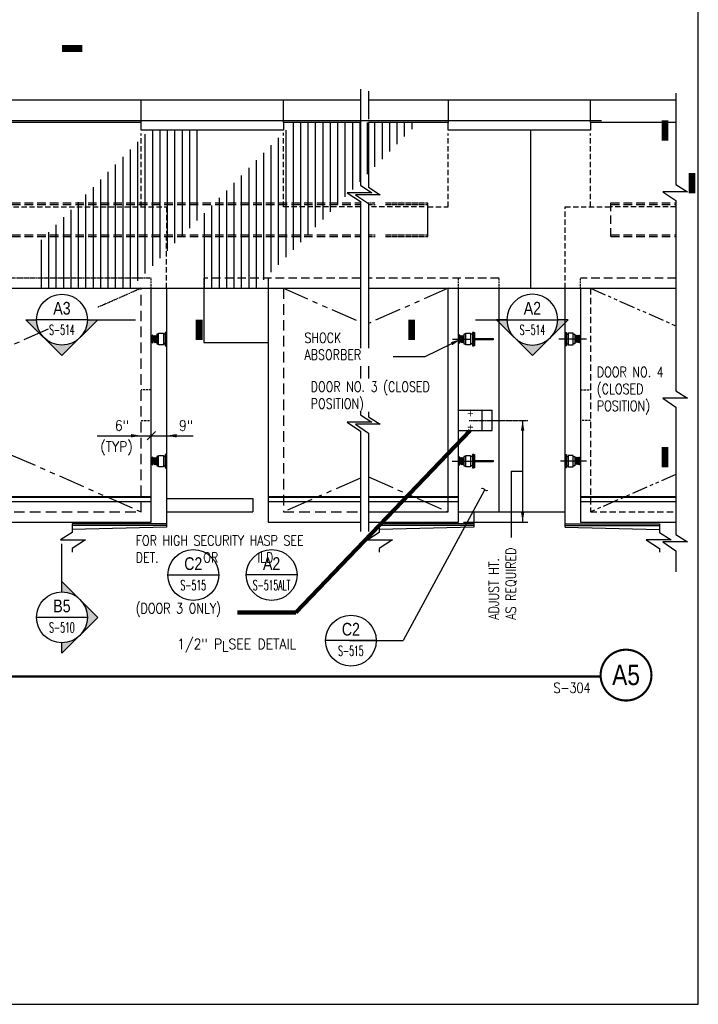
# Model space of a CAD drawing. Header units: inches. Extents: x -9715 to 32893, y -15613 to -1138.
# Tile 73 of 256: x 8100 to 8501, y -9939 to -9358. Entities that reach past the tile are written whole.
import ezdxf
from ezdxf.enums import TextEntityAlignment as Align

# ---------------------------------------------------------------- set-up
doc = ezdxf.new("R2010")
doc.units = ezdxf.units.IN
doc.header["$MEASUREMENT"] = 0
for name, pattern in [('CENTER2', [1.125, 0.75, -0.125, 0.125, -0.125]), ('DASHED', [0.75, 0.5, -0.25]), ('HIDDEN', [0.375, 0.25, -0.125]), ('HIDDEN2', [0.1875, 0.125, -0.0625]), ('PHANTOM2', [1.25, 0.625, -0.125, 0.125, -0.125, 0.125, -0.125])]:
    doc.linetypes.add(name, pattern=pattern)
doc.layers.get('0').update_dxf_attribs({"color": 252})
doc.layers.get('DEFPOINTS').update_dxf_attribs({"color": 11})
for name, color, linetype in [('A-Sect-Iden', 2, 'Continuous'), ('S-ANNO-SYMB', 2, 'Continuous'), ('S-ANNO-TEXT', 2, 'Continuous'), ('S1', 2, 'Continuous'), ('S2', 7, 'Continuous'), ('S5', 1, 'Continuous'), ('S6', 1, 'Continuous'), ('S7', 2, 'Continuous')]:
    doc.layers.add(name, color=color, linetype=linetype)
doc.styles.add('125', font='romans.shx', dxfattribs={"width": 0.8, "height": 2})
doc.styles.add('DIM', font='ROMANS.shx', dxfattribs={"width": 0.8})
doc.styles.add('FT', font='ROMANS.shx', dxfattribs={"width": 0.8, "height": 0.125})
doc.styles.add('ROMANS', font='ROMANS.shx', dxfattribs={"width": 0.8})
doc.styles.get("Standard").update_dxf_attribs({"font": 'romans.shx', "width": 0.8})
doc.styles.add('SX-FRAC', font='SX-FRAC.shx', dxfattribs={"width": 0.9, "height": 14})
doc.styles.add('TITTEXTL', font='swiss.ttf', dxfattribs={"width": 0.8})
doc.styles.add('TT', font='swiss.ttf', dxfattribs={"width": 0.8, "height": 0.25})
doc.dimstyles.get("Standard").update_dxf_attribs({"dimtxt": 0.18, "dimasz": 0.18, "dimexe": 0.18, "dimexo": 0.0625, "dimgap": 0.09, "dimtad": 0, "dimtih": 1, "dimtoh": 1, "dimdec": 4, "dimzin": 0, "dimdsep": 46, "dimtxsty": 'Standard', "dimcen": 0.09, "dimadec": 0, "dimazin": 0, "dimtfac": 1, "dimtdec": 4, "dimtofl": 0, "dimtmove": 0, "dimatfit": 3, "dimfxl": 1, "dimtolj": 1, "dimtzin": 0, "dimarcsym": 0})

# ---------------------------------------------------------------- blocks, each defined once
blk = doc.blocks.new('*X146')
at = {"color": 0}
for p, q in [((3080, 1166), (3080, 1260.6)), ((3088.8, 1166), (3088.8, 1260.8)), ((3097.5, 1166), (3097.5, 1260.8)), ((3106.2, 1166), (3106.2, 1260.8)), ((3115, 1166), (3115, 1260.8)), ((3123.8, 1166), (3123.8, 1260.8)), ((3132.5, 1166), (3132.5, 1260.8)), ((3141.2, 1172.9), (3141.2, 1260.8)), ((3150, 1181.8), (3150, 1260.8)), ((3158.8, 1190.7), (3158.8, 1260.8)), ((3167.5, 1199.6), (3167.5, 1260.8)), ((3176.2, 1208.5), (3176.2, 1260.8)), ((3185, 1217.4), (3185, 1260.8)), ((3193.8, 1226.3), (3193.8, 1260.8)), ((3202.5, 1235.2), (3202.5, 1260.8)), ((3211.2, 1244.1), (3211.2, 1260.8)), ((3220, 1253), (3220, 1260.8)), ((2905, 1082.6), (2905, 1246.8)), ((2913.8, 1091.5), (2913.8, 1251.8)), ((2922.5, 1100.4), (2922.5, 1251.8)), ((2931.2, 1109.3), (2931.2, 1251.8)), ((2940, 1118.2), (2940, 1251.8)), ((2948.8, 1127.1), (2948.8, 1251.8)), ((2957.5, 1136), (2957.5, 1251.8)), ((2966.2, 1144.9), (2966.2, 1251.8)), ((3071.2, 1166), (3071.2, 1251.7)), ((2896.2, 1077), (2896.2, 1237.9)), ((3053.8, 1161), (3053.8, 1233.9)), ((3062.5, 1161), (3062.5, 1242.8)), ((2887.5, 1077), (2887.5, 1229)), ((3045, 1161), (3045, 1225)), ((2870, 1161), (2870, 1211.2)), ((2878.8, 1077), (2878.8, 1220.1)), ((3036.2, 1066.1), (3036.2, 1216.1)), ((2861.2, 1161), (2861.2, 1202.3)), ((3018.8, 1065), (3018.8, 1198.3)), ((3027.5, 1065), (3027.5, 1207.2)), ((2852.5, 1161), (2852.5, 1193.4)), ((3010, 1065), (3010, 1189.4)), ((2835, 1166), (2835, 1175.6)), ((2843.8, 1166), (2843.8, 1184.5)), ((3001.2, 1065), (3001.2, 1180.5)), ((2826.2, 1166), (2826.2, 1166.7)), ((2826.2, 1164), (2826.2, 1166)), ((2826.2, 1077), (2826.2, 1164)), ((2835, 1164), (2835, 1166)), ((2835, 1077), (2835, 1164)), ((2843.8, 1164), (2843.8, 1166)), ((2843.8, 1077), (2843.8, 1164)), ((2983.8, 1065), (2983.8, 1162.7)), ((2992.5, 1065), (2992.5, 1171.6)), ((3071.2, 1164), (3071.2, 1166)), ((3071.2, 1128), (3071.2, 1164)), ((3080, 1164), (3080, 1166)), ((3080, 1128), (3080, 1164)), ((3088.8, 1164), (3088.8, 1166)), ((3088.8, 1128), (3088.8, 1164)), ((3097.5, 1164), (3097.5, 1166)), ((3097.5, 1128.4), (3097.5, 1164)), ((3106.2, 1164), (3106.2, 1166)), ((3106.2, 1137.3), (3106.2, 1164)), ((3115, 1164), (3115, 1166)), ((3115, 1146.2), (3115, 1164)), ((3123.8, 1164), (3123.8, 1166)), ((3123.8, 1155.1), (3123.8, 1164)), ((3132.5, 1164), (3132.5, 1166)), ((3132.5, 1164), (3132.5, 1164)), ((2817.5, 1077), (2817.5, 1157.8)), ((2852.5, 1077), (2852.5, 1161)), ((2861.2, 1077), (2861.2, 1161)), ((2870, 1077), (2870, 1161)), ((2975, 1065), (2975, 1153.8)), ((3045, 1075), (3045, 1161)), ((3053.8, 1083.9), (3053.8, 1161)), ((3062.5, 1092.8), (3062.5, 1161)), ((2800, 1077), (2800, 1140)), ((2808.8, 1077), (2808.8, 1148.9)), ((2791.2, 1077), (2791.2, 1131.1)), ((3071.2, 1126), (3071.2, 1128)), ((3080, 1126), (3080, 1128)), ((3088.8, 1126), (3088.8, 1128)), ((2782.5, 1077), (2782.5, 1122.2)), ((3071.2, 1101.7), (3071.2, 1126)), ((3080, 1110.6), (3080, 1126)), ((3088.8, 1119.5), (3088.8, 1126)), ((2782.5, 1065), (2782.5, 1077)), ((2791.2, 1065), (2791.2, 1077)), ((2800, 1065), (2800, 1077)), ((2808.8, 1065), (2808.8, 1077)), ((2817.5, 1065), (2817.5, 1077)), ((2826.2, 1065), (2826.2, 1077)), ((2835, 1065), (2835, 1077)), ((2843.8, 1065), (2843.8, 1077)), ((2852.5, 1065), (2852.5, 1077)), ((2861.2, 1065), (2861.2, 1077)), ((2870, 1065), (2870, 1077)), ((2878.8, 1065), (2878.8, 1077)), ((2887.5, 1065), (2887.5, 1077)), ((2896.2, 1073.7), (2896.2, 1077))]:
    blk.add_line(p, q, dxfattribs=at)
blk = doc.blocks.new('Anno_Arrow_A2')
at = {"linetype": 'ByBlock', "lineweight": -2}
h = blk.add_hatch(color=0, dxfattribs=at)
h.paths.add_polyline_path([(-1.768, 1.768), (-3.536, 0), (-2.5, 0, -0.198912)])
h.paths.add_polyline_path([(0, 3.536), (-1.768, 1.768, -0.414214), (1.768, 1.768)])
h.paths.add_polyline_path([(2.373, 1.162), (2.245, 1.1, -0.114349), (2.5, 0), (3.536, 0)])
h.paths.add_polyline_path([(1.768, 1.768, -0.082683), (2.245, 1.1), (2.373, 1.162)])
at = {"color": 0, "linetype": 'ByBlock', "lineweight": -2}
blk.add_lwpolyline([(-2.5, 0), (-3.536, 0), (0, 3.536), (3.536, 0), (2.5, 0)], dxfattribs=at)
blk = doc.blocks.new('Anno_Section_A2')
at = {"color": 0, "linetype": 'ByBlock', "lineweight": -2}
blk.add_line((2.5, 0), (-2.5, 0), dxfattribs=at)
blk.add_circle((0, 0), 2.5, dxfattribs=at)
at = {"color": 0, "linetype": 'ByBlock', "lineweight": -2, "style": 'ROMANS', "width": 0.8}
blk.add_attdef('NUMBER', text='', height=1, dxfattribs=at).set_placement((0, 0.5), align=Align.CENTER)
blk.add_attdef('SHEET', text='', height=0.75, dxfattribs=at).set_placement((0, -0.5), align=Align.TOP_CENTER)
blk = doc.blocks.new('T-BULB_R')
at = {"const_width": 0.02604}
for points in [[(0.625, 0, 1), (0, 0, 1)], [(0.625, 0, -1), (0, 0, -1)]]:
    blk.add_lwpolyline(points, format="xyb", dxfattribs=at)
at = {"style": 'TT', "width": 0.8}
blk.add_attdef('SECTION_#', text='', height=0.25, dxfattribs=at).set_placement((0.3125, 0), align=Align.MIDDLE)
at = {"style": 'FT', "width": 0.8}
blk.add_attdef('SHEET_FROM', text='', height=0.125, dxfattribs=at).set_placement((-0.125, -0.21875), align=Align.RIGHT)

msp = doc.modelspace()

# ---------------------------------------------------------------- linework, layer by layer
at = {"layer": 'A-Sect-Iden'}
for p, q in [((7142.50397, -9416.98106), (8443.85496, -9416.98106)), ((8140.31991, -9534.61457), (8168.8138, -9534.61457)), ((8369.36987, -9534.61457), (8397.86376, -9534.61457)), ((8125.31991, -9695.29697), (8125.31991, -9666.80307))]:
    msp.add_line(p, q, dxfattribs=at)
for points in [[(8137.31991, -9374.60396, 4, 4, 0), (8125.31991, -9374.60396, 0, 0, 0), (8125.31991, -9412.14438, 0, 0, 0)], [(8481.39538, -9428.98106, 4, 4, 0), (8481.39538, -9416.98106, 0, 0, 0), (8443.85496, -9416.98106, 0, 0, 0)], [(8497.25432, -9459.98257, 4, 4, 0), (8497.25432, -9447.98257, 0, 0, 0), (7116.76623, -9447.98257, 0, 0, 0)], [(8206.35423, -9546.61457, 4, 4, 0), (8206.35423, -9534.61457, 0, 0, 0), (8168.8138, -9534.61457, 0, 0, 0)], [(8331.82944, -9546.61457, 4, 4, 0), (8331.82944, -9534.61457, 0, 0, 0), (8369.36987, -9534.61457, 0, 0, 0)], [(8481.39538, -9621.84964, 4, 4, 0), (8481.39538, -9609.84964, 0, 0, 0), (8443.85496, -9609.84964, 0, 0, 0)]]:
    msp.add_lwpolyline(points, format="xyseb", dxfattribs=at)
at = {"layer": 'DEFPOINTS'}
msp.add_lwpolyline([(7061, -9938.63736), (8501, -9938.63736), (8501, -8954.63736), (7061, -8954.63736)], close=True, dxfattribs=at)
at = {"layer": 'S-ANNO-SYMB'}
for p in [(8374.84775, -9635.15314), (8295.08868, -9724.03553)]:
    msp.add_line(p, (8326.72357, -9724.03553), dxfattribs=at)
at = {"layer": 'S-ANNO-SYMB', "const_width": 1.344}
msp.add_lwpolyline([(7081.23597, -9745.18332), (8443.36552, -9745.18332)], dxfattribs=at)
at = {"layer": 'S1', "color": 2}
for p, q in [((7130.26908, -9404.96483), (8301.28909, -9404.96483)), ((8172.06118, -9418.21483), (8172.06118, -9404.96483)), ((8256.06118, -9418.21483), (8256.06118, -9404.96483)), ((8306.3328, -9404.96483), (8487.80308, -9404.96483)), ((8353.39349, -9404.96483), (8353.39349, -9418.21483)), ((8437.39349, -9418.21483), (8437.39349, -9404.96483)), ((8187.06118, -9516.08983), (8187.06118, -9657.08983)), ((8422.39349, -9657.08983), (8422.39349, -9516.08983)), ((8368.39349, -9648.08983), (8368.39349, -9657.08983)), ((8187.06118, -9655.08983), (8131.35222, -9655.08983)), ((8187.06118, -9656.08983), (8131.35222, -9656.08983)), ((8368.39349, -9655.08983), (8312.68453, -9655.08983)), ((8368.39349, -9656.08983), (8312.68453, -9656.08983)), ((8422.39349, -9655.08983), (8478.10245, -9655.08983)), ((8422.39349, -9656.08983), (8478.10245, -9656.08983)), ((8187.06118, -9657.08983), (8131.36822, -9658.42498)), ((8368.39349, -9657.08983), (8312.70053, -9658.42498)), ((8422.39349, -9657.08983), (8478.08645, -9658.42498))]:
    msp.add_line(p, q, dxfattribs=at)
at = {"layer": 'S1', "color": 2, "linetype": 'HIDDEN2', "ltscale": 25}
for p, q in [((8256.06118, -9468.08983), (8256.06118, -9424.35803)), ((8172.06118, -9468.08983), (8172.06118, -9424.7927)), ((8437.39349, -9468.08983), (8437.39349, -9424.81186)), ((8301.48043, -9468.08983), (8256.06118, -9468.08983)), ((8339.23664, -9468.08983), (8306.35535, -9468.08983)), ((8487.80308, -9468.08983), (8449.39349, -9468.08983)), ((8187.06118, -9516.08983), (8187.06118, -9485.58983))]:
    msp.add_line(p, q, dxfattribs=at)
at = {"layer": 'S1', "color": 1, "linetype": 'PHANTOM2'}
msp.add_line((8172.06118, -9516.08983), (8146.59696, -9527.29409), dxfattribs=at)
at = {"layer": 'S1', "color": 2, "linetype": 'HIDDEN', "ltscale": 25}
for p, q in [((8172.06118, -9648.08983), (8172.06118, -9516.08983)), ((8256.06118, -9516.08983), (8256.06118, -9648.08983)), ((7872.06118, -9648.08983), (8172.06118, -9648.08983))]:
    msp.add_line(p, q, dxfattribs=at)
at = {"layer": 'S1', "color": 1, "linetype": 'PHANTOM2', "ltscale": 25}
for p, q in [((8256.06118, -9516.08983), (8301.48043, -9536.07429)), ((8353.39349, -9516.08983), (8306.35535, -9536.78661)), ((8117.15246, -9540.24967), (8050.33882, -9569.64767)), ((8038.00807, -9589.10646), (8172.06118, -9648.08983)), ((8306.35535, -9627.39304), (8353.39349, -9648.08983)), ((8301.48043, -9628.10536), (8256.06118, -9648.08983))]:
    msp.add_line(p, q, dxfattribs=at)
at = {"layer": 'S1', "color": 2, "linetype": 'HIDDEN'}
msp.add_line((8353.39349, -9648.08983), (8353.39349, -9516.08983), dxfattribs=at)
at = {"layer": 'S1', "color": 1, "linetype": 'PHANTOM2', "ltscale": 15}
for p, q in [((8437.39349, -9516.08983), (8487.80308, -9538.27004)), ((8487.80308, -9625.90961), (8437.39349, -9648.08983))]:
    msp.add_line(p, q, dxfattribs=at)
at = {"layer": 'S1', "color": 2, "linetype": 'HIDDEN', "ltscale": 15}
msp.add_line((8437.39349, -9516.08983), (8437.39349, -9648.08983), dxfattribs=at)
at = {"layer": 'S1', "color": 2, "linetype": 'Continuous'}
for p, q in [((8187.06118, -9640.08983), (8238.06118, -9640.08983)), ((8238.06118, -9640.08983), (8238.06118, -9648.08983)), ((8187.06118, -9648.08983), (8238.06118, -9648.08983))]:
    msp.add_line(p, q, dxfattribs=at)
at = {"layer": 'S1', "color": 1}
for points in [[(8301.48043, -9398.59109), (8301.48043, -9418.21483)], [(8306.35535, -9399.73643), (8306.35535, -9416.34507)], [(8487.80308, -9400.97657), (8487.80308, -9454.81328), (8494.67808, -9459.18828), (8479.99058, -9459.18828), (8487.80308, -9464.34453), (8487.80308, -9511.7533)], [(8301.48043, -9418.21483), (8301.48043, -9455.32716), (8308.35543, -9459.70216), (8293.66793, -9459.70216), (8301.48043, -9464.85841), (8301.48043, -9512.26719)], [(8306.35535, -9418.21483), (8306.35535, -9456.4725), (8313.23035, -9460.8475), (8298.54285, -9460.8475), (8306.35535, -9466.00375), (8306.35535, -9512.26719)], [(8487.80308, -9511.7533), (8487.80308, -9532.89067), (8487.80308, -9576.64656), (8494.67808, -9581.02156), (8479.99058, -9581.02156), (8487.80308, -9586.17781), (8487.80308, -9645.70651), (8487.80308, -9661.41063), (8494.67808, -9665.78563), (8479.99058, -9665.78563), (8487.80308, -9670.94188), (8487.80308, -9683.48535)], [(8301.48043, -9512.26719), (8301.48043, -9533.40455), (8301.48043, -9551.34909)], [(8306.35535, -9512.26719), (8306.35535, -9534.5499), (8306.35535, -9551.34909)], [(8301.48043, -9561.95431), (8301.48043, -9569.35547)], [(8306.35535, -9561.95431), (8306.35535, -9569.35547)], [(8301.48043, -9589.08056), (8301.48043, -9590.81627), (8308.35543, -9595.19127), (8293.66793, -9595.19127), (8301.48043, -9600.34752), (8301.48043, -9646.22039), (8301.48043, -9659.68497)], [(8306.35535, -9589.08056), (8306.35535, -9591.96161), (8313.23035, -9596.33661), (8298.54285, -9596.33661), (8306.35535, -9601.49286), (8306.35535, -9647.36574), (8306.35535, -9659.68497)], [(8131.35222, -9655.08983), (8131.35222, -9660.11963), (8124.47722, -9664.49463), (8139.16472, -9664.49463), (8131.35222, -9669.65088), (8131.35222, -9671.72568)], [(8312.68453, -9655.08983), (8312.68453, -9660.11963), (8305.80953, -9664.49463), (8320.49703, -9664.49463), (8312.68453, -9669.65088), (8312.68453, -9671.72568)], [(8478.10245, -9655.08983), (8478.10245, -9660.11963), (8484.97745, -9664.49463), (8470.28995, -9664.49463), (8478.10245, -9669.65088), (8478.10245, -9671.72568)]]:
    msp.add_lwpolyline(points, dxfattribs=at)
at = {"layer": 'S1', "color": 2, "linetype": 'HIDDEN2', "ltscale": 25}
for points in [[(8341.39349, -9468.08983), (8353.39349, -9468.08983), (8353.39349, -9424.81186)], [(8035.77257, -9468.08983), (8187.06118, -9468.08983), (8187.06118, -9483.70625)], [(8422.39349, -9516.08983), (8422.39349, -9468.08983), (8449.39349, -9468.08983)]]:
    msp.add_lwpolyline(points, dxfattribs=at)
at = {"layer": 'S1', "color": 2, "linetype": 'HIDDEN', "ltscale": 5}
for points in [[(8178.06118, -9576.08983), (8172.06118, -9576.08983)], [(8431.39349, -9576.08983), (8437.39349, -9576.08983)], [(8172.06118, -9594.08983), (8178.06118, -9594.08983)], [(8437.39349, -9594.08983), (8431.39349, -9594.08983)]]:
    msp.add_lwpolyline(points, dxfattribs=at)
at = {"layer": 'S1', "color": 2, "linetype": 'HIDDEN', "ltscale": 25}
msp.add_lwpolyline([(8256.06118, -9648.08983), (8301.28909, -9648.08983)], dxfattribs=at)
at = {"layer": 'S1', "color": 2, "linetype": 'HIDDEN'}
msp.add_lwpolyline([(8306.3328, -9648.08983), (8353.39349, -9648.08983)], dxfattribs=at)
at = {"layer": 'S1', "color": 2, "linetype": 'Continuous'}
msp.add_lwpolyline([(8383.39349, -9648.08983), (8422.39349, -9648.08983)], dxfattribs=at)
at = {"layer": 'S1', "color": 2, "linetype": 'HIDDEN', "ltscale": 15}
msp.add_lwpolyline([(8437.39349, -9648.08983), (8487.80308, -9648.08983)], dxfattribs=at)
at = {"layer": 'S2', "color": 5, "linetype": 'Continuous'}
msp.add_line((8401.89349, -9422.71483), (8401.89349, -9516.08983), dxfattribs=at)
at = {"layer": 'S2', "color": 3, "linetype": 'DASHED', "ltscale": 10}
for p, q in [((8035.77257, -9465.58983), (8301.48043, -9465.58983)), ((8035.77257, -9466.58983), (8301.48043, -9466.58983)), ((8449.39349, -9465.58983), (8487.80308, -9465.58983)), ((8449.39349, -9485.58983), (8449.39349, -9465.58983)), ((8449.39349, -9466.58983), (8487.80308, -9466.58983)), ((8035.77257, -9484.58983), (8301.48043, -9484.58983)), ((8035.77257, -9485.58983), (8301.48043, -9485.58983)), ((8449.39349, -9484.58983), (8487.80308, -9484.58983)), ((8449.39349, -9485.58983), (8487.80308, -9485.58983))]:
    msp.add_line(p, q, dxfattribs=at)
at = {"layer": 'S2', "color": 3, "linetype": 'DASHED'}
for p, q in [((8305.72818, -9465.58983), (8310.2495, -9465.58983)), ((8306.35535, -9466.58983), (8310.2495, -9466.58983)), ((8316.2495, -9465.58983), (8341.39349, -9465.58983)), ((8316.2495, -9466.58983), (8341.39349, -9466.58983)), ((8306.35535, -9484.58983), (8310.2495, -9484.58983)), ((8306.35535, -9485.58983), (8310.2495, -9485.58983)), ((8316.2495, -9484.58983), (8341.39349, -9484.58983)), ((8316.2495, -9485.58983), (8341.39349, -9485.58983))]:
    msp.add_line(p, q, dxfattribs=at)
at = {"layer": 'S2', "color": 3, "linetype": 'HIDDEN'}
msp.add_line((8341.39349, -9485.58983), (8341.39349, -9465.58983), dxfattribs=at)
at = {"layer": 'S2', "color": 4, "linetype": 'DASHED'}
msp.add_line((8178.06118, -9510.08983), (8038.29794, -9510.08983), dxfattribs=at)
at = {"layer": 'S2', "color": 4, "linetype": 'DASHED', "ltscale": 2}
for p, q in [((8178.06118, -9516.08983), (8178.06118, -9510.08983)), ((8209.06118, -9510.08983), (8209.06118, -9516.08983)), ((8359.39349, -9516.08983), (8359.39349, -9510.08983)), ((8383.39349, -9516.08983), (8383.39349, -9510.08983)), ((8431.39349, -9516.08983), (8431.39349, -9510.08983))]:
    msp.add_line(p, q, dxfattribs=at)
at = {"layer": 'S2', "color": 4, "linetype": 'DASHED', "ltscale": 10}
for p, q in [((8301.48043, -9510.08983), (8209.06118, -9510.08983)), ((8383.39349, -9510.08983), (8306.35535, -9510.08983)), ((8487.80308, -9510.08983), (8431.39349, -9510.08983))]:
    msp.add_line(p, q, dxfattribs=at)
at = {"layer": 'S2', "color": 4, "linetype": 'Continuous'}
for p, q in [((8247.06118, -9510.08983), (8247.06118, -9516.08983)), ((8178.06118, -9654.08983), (8178.06118, -9516.08983)), ((8247.06118, -9516.08983), (8247.06118, -9654.08983)), ((8431.39349, -9516.08983), (8431.39349, -9654.08983)), ((7863.06118, -9654.08983), (8178.06118, -9654.08983)), ((8247.06118, -9654.08983), (8301.28909, -9654.08983)), ((8431.39349, -9654.08983), (8487.80308, -9654.08983))]:
    msp.add_line(p, q, dxfattribs=at)
at = {"layer": 'S2', "color": 5}
for p, q in [((8035.77257, -9516.08983), (8301.48043, -9516.08983)), ((8306.35535, -9516.08983), (8487.80308, -9516.08983))]:
    msp.add_line(p, q, dxfattribs=at)
at = {"layer": 'S2', "color": 4}
for p, q in [((8209.06118, -9516.08983), (8209.06118, -9548.08983)), ((8359.39349, -9516.08983), (8383.39349, -9516.08983)), ((8359.39349, -9654.08983), (8359.39349, -9516.08983)), ((8383.39349, -9648.08983), (8383.39349, -9516.08983)), ((8209.06118, -9548.08983), (8247.06118, -9548.08983)), ((8359.39349, -9648.08983), (8383.39349, -9648.08983))]:
    msp.add_line(p, q, dxfattribs=at)
at = {"layer": 'S2', "color": 2}
for p, q in [((8178.84243, -9545.09998), (8179.76554, -9548.29772)), ((8181.2597, -9545.29772), (8178.84243, -9545.29772)), ((8179.029, -9543.79772), (8180.32804, -9548.29772)), ((8179.5915, -9543.79772), (8180.89054, -9548.29772)), ((8180.154, -9543.79772), (8181.2597, -9547.62796)), ((8180.7165, -9543.79772), (8181.2597, -9545.6794)), ((8181.2597, -9543.23522), (8181.2597, -9548.86022)), ((8182.35095, -9543.23522), (8181.2597, -9543.23522)), ((8182.35095, -9542.67272), (8185.19931, -9542.67272)), ((8182.35095, -9549.42272), (8182.35095, -9542.67272)), ((8185.19931, -9542.67272), (8185.19931, -9549.42272)), ((8360.17474, -9545.09998), (8361.09785, -9548.29772)), ((8362.59201, -9545.29772), (8360.17474, -9545.29772)), ((8360.36131, -9543.79772), (8361.66035, -9548.29772)), ((8360.92381, -9543.79772), (8362.22285, -9548.29772)), ((8361.48631, -9543.79772), (8362.59201, -9547.62796)), ((8362.04881, -9543.79772), (8362.59201, -9545.6794)), ((8362.59201, -9543.23522), (8362.59201, -9548.86022)), ((8363.68326, -9543.23522), (8362.59201, -9543.23522)), ((8363.68326, -9542.67272), (8366.53162, -9542.67272)), ((8363.68326, -9549.42272), (8363.68326, -9542.67272)), ((8366.53162, -9542.67272), (8366.53162, -9549.42272)), ((8368.39349, -9542.08983), (8368.39349, -9550.08983)), ((8368.39349, -9542.08983), (8368.89349, -9542.08983)), ((8368.89349, -9542.08983), (8368.89349, -9545.71483)), ((8368.89349, -9545.71483), (8379.89349, -9545.71483)), ((8379.89349, -9546.46483), (8368.89349, -9546.46483)), ((8368.89349, -9546.46483), (8368.89349, -9550.08983)), ((8379.89349, -9545.71483), (8379.89349, -9546.46483)), ((8422.39349, -9542.11022), (8422.39349, -9549.98522)), ((8424.25537, -9542.67272), (8424.25537, -9549.42272)), ((8427.10373, -9542.67272), (8424.25537, -9542.67272)), ((8427.10373, -9549.42272), (8427.10373, -9542.67272)), ((8427.10373, -9543.23522), (8428.19498, -9543.23522)), ((8428.19498, -9543.23522), (8428.19498, -9548.86022)), ((8429.30067, -9543.79772), (8428.19498, -9547.62796)), ((8428.73817, -9543.79772), (8428.19498, -9545.6794)), ((8428.19498, -9545.29772), (8430.61224, -9545.29772)), ((8429.86317, -9543.79772), (8428.56413, -9548.29772)), ((8430.42567, -9543.79772), (8429.12663, -9548.29772)), ((8430.61224, -9545.09998), (8429.68913, -9548.29772)), ((8181.2597, -9546.79772), (8178.84243, -9546.79772)), ((8181.2597, -9548.86022), (8182.35095, -9548.86022)), ((8185.19931, -9549.42272), (8182.35095, -9549.42272)), ((8362.59201, -9546.79772), (8360.17474, -9546.79772)), ((8362.59201, -9548.86022), (8363.68326, -9548.86022)), ((8366.53162, -9549.42272), (8363.68326, -9549.42272)), ((8368.89349, -9550.08983), (8368.39349, -9550.08983)), ((8424.25537, -9549.42272), (8427.10373, -9549.42272)), ((8428.19498, -9548.86022), (8427.10373, -9548.86022)), ((8428.19498, -9546.79772), (8430.61224, -9546.79772)), ((8179.029, -9615.83983), (8180.32804, -9620.33983)), ((8179.5915, -9615.83983), (8180.89054, -9620.33983)), ((8180.154, -9615.83983), (8181.2597, -9619.67006)), ((8180.7165, -9615.83983), (8181.2597, -9617.72151)), ((8181.2597, -9615.27733), (8181.2597, -9620.90233)), ((8182.35095, -9615.27733), (8181.2597, -9615.27733)), ((8182.35095, -9614.71483), (8185.19931, -9614.71483)), ((8182.35095, -9621.46483), (8182.35095, -9614.71483)), ((8185.19931, -9614.71483), (8185.19931, -9621.46483)), ((8360.36131, -9615.83983), (8361.66035, -9620.33983)), ((8360.92381, -9615.83983), (8362.22285, -9620.33983)), ((8361.48631, -9615.83983), (8362.59201, -9619.67006)), ((8362.04881, -9615.83983), (8362.59201, -9617.72151)), ((8362.59201, -9615.27733), (8362.59201, -9620.90233)), ((8363.68326, -9615.27733), (8362.59201, -9615.27733)), ((8363.68326, -9614.71483), (8366.53162, -9614.71483)), ((8363.68326, -9621.46483), (8363.68326, -9614.71483)), ((8366.53162, -9614.71483), (8366.53162, -9621.46483)), ((8368.35755, -9614.08983), (8368.85755, -9614.08983)), ((8368.35755, -9614.08983), (8368.35755, -9622.08983)), ((8368.85755, -9614.08983), (8368.85755, -9617.71483)), ((8422.39349, -9614.15233), (8422.39349, -9622.02733)), ((8424.25537, -9614.71483), (8424.25537, -9621.46483)), ((8427.10373, -9614.71483), (8424.25537, -9614.71483)), ((8427.10373, -9621.46483), (8427.10373, -9614.71483)), ((8427.10373, -9615.27733), (8428.19498, -9615.27733)), ((8428.19498, -9615.27733), (8428.19498, -9620.90233)), ((8429.30067, -9615.83983), (8428.19498, -9619.67006)), ((8428.73817, -9615.83983), (8428.19498, -9617.72151)), ((8429.86317, -9615.83983), (8428.56413, -9620.33983)), ((8430.42567, -9615.83983), (8429.12663, -9620.33983)), ((8178.84243, -9617.14209), (8179.76554, -9620.33983)), ((8181.2597, -9617.33983), (8178.84243, -9617.33983)), ((8181.2597, -9618.83983), (8178.84243, -9618.83983)), ((8181.2597, -9620.90233), (8182.35095, -9620.90233)), ((8185.19931, -9621.46483), (8182.35095, -9621.46483)), ((8360.17474, -9617.14209), (8361.09785, -9620.33983)), ((8362.59201, -9617.33983), (8360.17474, -9617.33983)), ((8362.59201, -9618.83983), (8360.17474, -9618.83983)), ((8362.59201, -9620.90233), (8363.68326, -9620.90233)), ((8366.53162, -9621.46483), (8363.68326, -9621.46483)), ((8368.85755, -9622.08983), (8368.35755, -9622.08983)), ((8368.85755, -9617.71483), (8379.85755, -9617.71483)), ((8368.85755, -9618.46483), (8368.85755, -9622.08983)), ((8379.85755, -9618.46483), (8368.85755, -9618.46483)), ((8379.85755, -9617.71483), (8379.85755, -9618.46483)), ((8424.25537, -9621.46483), (8427.10373, -9621.46483)), ((8428.19498, -9620.90233), (8427.10373, -9620.90233)), ((8428.19498, -9617.33983), (8430.61224, -9617.33983)), ((8428.19498, -9618.83983), (8430.61224, -9618.83983)), ((8430.61224, -9617.14209), (8429.68913, -9620.33983)), ((8178.06118, -9639.14305), (7863.06118, -9639.14305)), ((8178.06118, -9639.64305), (7863.06118, -9639.64305)), ((8301.28909, -9639.14305), (8247.06118, -9639.14305)), ((8301.28909, -9639.64305), (8247.06118, -9639.64305)), ((8359.39349, -9639.14305), (8306.3328, -9639.14305)), ((8359.39349, -9639.64305), (8306.3328, -9639.64305)), ((8487.80308, -9639.14305), (8431.39349, -9639.14305)), ((8487.80308, -9639.64305), (8431.39349, -9639.64305)), ((8178.06118, -9642.14305), (7863.06118, -9642.14305)), ((8301.28909, -9642.14305), (8247.06118, -9642.14305)), ((8359.39349, -9642.14305), (8306.3328, -9642.14305)), ((8487.80308, -9642.14305), (8431.39349, -9642.14305))]:
    msp.add_line(p, q, dxfattribs=at)
at = {"layer": 'S2', "color": 1, "linetype": 'Continuous'}
for p, q in [((8355.80388, -9546.08983), (8366.53162, -9546.08983)), ((8435.01905, -9546.08983), (8418.73129, -9546.08983)), ((8355.76793, -9618.08983), (8371.09894, -9618.08983)), ((8435.01905, -9618.08983), (8419.72023, -9618.08983))]:
    msp.add_line(p, q, dxfattribs=at)
at = {"layer": 'S2', "color": 3}
for p, q in [((8359.39349, -9588.08983), (8379.39349, -9588.08983)), ((8373.39349, -9600.08983), (8373.39349, -9588.08983)), ((8379.39349, -9600.08983), (8379.39349, -9588.08983)), ((8359.39349, -9600.08983), (8379.39349, -9600.08983))]:
    msp.add_line(p, q, dxfattribs=at)
at = {"layer": 'S2', "color": 5}
for points in [[(8301.48043, -9418.21483), (8256.06118, -9418.21483), (8256.06118, -9422.71483), (8172.06118, -9422.71483), (8172.06118, -9418.21483), (7872.06118, -9418.21483), (7872.06118, -9422.71483), (7823.56118, -9422.71483)], [(8487.80308, -9418.21483), (8437.39349, -9418.21483), (8437.39349, -9422.71483), (8353.39349, -9422.71483), (8353.39349, -9418.21483), (8306.3328, -9418.21483)]]:
    msp.add_lwpolyline(points, dxfattribs=at)
at = {"layer": 'S2', "color": 2}
for points in [[(8178.56118, -9543.79772), (8178.56118, -9548.29772), (8178.84243, -9548.29772), (8178.84243, -9543.79772), (8178.56118, -9543.79772)], [(8186.35806, -9543.23522), (8185.19931, -9543.23522)], [(8187.06118, -9542.11022), (8186.35806, -9542.11022), (8186.35806, -9549.98522), (8187.06118, -9549.98522)], [(8359.89349, -9543.79772), (8359.89349, -9548.29772), (8360.17474, -9548.29772), (8360.17474, -9543.79772), (8359.89349, -9543.79772)], [(8367.69037, -9543.23522), (8366.53162, -9543.23522)], [(8368.39349, -9542.11022), (8367.69037, -9542.11022), (8367.69037, -9549.98522), (8368.39349, -9549.98522)], [(8422.39349, -9542.11022), (8423.09662, -9542.11022), (8423.09662, -9549.98522), (8422.39349, -9549.98522)], [(8423.09662, -9543.23522), (8424.25537, -9543.23522)], [(8430.89349, -9543.79772), (8430.89349, -9548.29772), (8430.61224, -9548.29772), (8430.61224, -9543.79772), (8430.89349, -9543.79772)], [(8186.35806, -9548.86022), (8185.19931, -9548.86022)], [(8367.69037, -9548.86022), (8366.53162, -9548.86022)], [(8423.09662, -9548.86022), (8424.25537, -9548.86022)], [(8178.56118, -9615.83983), (8178.56118, -9620.33983), (8178.84243, -9620.33983), (8178.84243, -9615.83983), (8178.56118, -9615.83983)], [(8186.35806, -9615.27733), (8185.19931, -9615.27733)], [(8187.06118, -9614.15233), (8186.35806, -9614.15233), (8186.35806, -9622.02733), (8187.06118, -9622.02733)], [(8359.89349, -9615.83983), (8359.89349, -9620.33983), (8360.17474, -9620.33983), (8360.17474, -9615.83983), (8359.89349, -9615.83983)], [(8367.69037, -9615.27733), (8366.53162, -9615.27733)], [(8368.39349, -9614.15233), (8367.69037, -9614.15233), (8367.69037, -9622.02733), (8368.39349, -9622.02733)], [(8422.39349, -9614.15233), (8423.09662, -9614.15233), (8423.09662, -9622.02733), (8422.39349, -9622.02733)], [(8423.09662, -9615.27733), (8424.25537, -9615.27733)], [(8430.89349, -9615.83983), (8430.89349, -9620.33983), (8430.61224, -9620.33983), (8430.61224, -9615.83983), (8430.89349, -9615.83983)], [(8186.35806, -9620.90233), (8185.19931, -9620.90233)], [(8367.69037, -9620.90233), (8366.53162, -9620.90233)], [(8423.09662, -9620.90233), (8424.25537, -9620.90233)]]:
    msp.add_lwpolyline(points, dxfattribs=at)
at = {"layer": 'S2', "color": 3, "const_width": 0.5}
for points in [[(8364.89349, -9590.08983), (8367.89349, -9590.08983)], [(8366.39349, -9588.58983), (8366.39349, -9591.58983)], [(8364.89349, -9598.08983), (8367.89349, -9598.08983)], [(8366.39349, -9596.58983), (8366.39349, -9599.58983)]]:
    msp.add_lwpolyline(points, dxfattribs=at)
at = {"layer": 'S2', "color": 4, "linetype": 'Continuous'}
msp.add_lwpolyline([(8306.3328, -9654.08983), (8359.39349, -9654.08983)], dxfattribs=at)
at = {"layer": 'S5', "color": 1, "linetype": 'ByBlock'}
msp.add_line((8146.07372, -9603.12114), (8202.8118, -9603.12114), dxfattribs=at)
at = {"layer": 'S5', "color": 1}
msp.add_line((8180.56118, -9600.62114), (8175.56118, -9605.62114), dxfattribs=at)
at = {"layer": 'S5', "color": 1, "linetype": 'ByBlock'}
for points in [[(8166.06118, -9602.12114), (8166.06118, -9604.12114), (8172.06118, -9603.12114)], [(8193.06118, -9602.12114), (8193.06118, -9604.12114), (8187.06118, -9603.12114)]]:
    msp.add_solid(points, dxfattribs=at)
at = {"layer": 'S7', "color": 1}
for p, q in [((8355.35829, -9548.78893), (8339.48816, -9556.53424)), ((8339.48816, -9556.53424), (8320.90993, -9556.53424)), ((8397.30201, -9594.08983), (8397.30201, -9654.08983)), ((8390.4252, -9624.08983), (8390.4252, -9663.15622)), ((8390.4252, -9624.08983), (8397.30201, -9624.08983)), ((8362.39349, -9654.08983), (8400.30201, -9654.08983))]:
    msp.add_line(p, q, dxfattribs=at)
at = {"layer": 'S7', "color": 1, "linetype": 'CENTER2'}
msp.add_line((8365.80271, -9594.08983), (8400.30201, -9594.08983), dxfattribs=at)
at = {"layer": 'S7', "color": 1}
for points in [[(8354.9197, -9547.89025), (8355.79689, -9549.68762), (8360.7504, -9546.15736)], [(8396.30201, -9600.08983), (8398.30201, -9600.08983), (8397.30201, -9594.08983)], [(8398.30201, -9648.08983), (8396.30201, -9648.08983), (8397.30201, -9654.08983)]]:
    msp.add_solid(points, dxfattribs=at)

# ---------------------------------------------------------------- block references
at = {"layer": 'A-Sect-Iden', "yscale": 6, "zscale": 5.999999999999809}
for p, xscale, rotation in [((8125.31991, -9534.61457), 6, 180), ((8403.0479, -9534.61457), -6, 180), ((8125.31991, -9710.29697), 6, 270)]:
    msp.add_blockref('Anno_Arrow_A2', p, dxfattribs=dict(at, xscale=xscale, rotation=rotation))
at = {"layer": 'S-ANNO-SYMB'}
ref = msp.add_blockref('Anno_Section_A2', (8125.31991, -9534.61457), dxfattribs=dict(at, xscale=6, yscale=6, zscale=5.999999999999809))
ref.add_attrib('NUMBER', 'A3', dxfattribs={"layer": '0', "color": 0, "linetype": 'ByBlock', "lineweight": -2, "height": 7.5, "style": 'TITTEXTL', "width": 0.796875}).set_placement((8125.31991, -9531.61457, 125), align=Align.CENTER)
ref.add_attrib('SHEET', 'S-514', dxfattribs={"layer": '0', "color": 0, "linetype": 'ByBlock', "lineweight": -2, "height": 6, "style": 'ROMANS', "width": 0.55}).set_placement((8125.31991, -9537.61457, 125), align=Align.TOP_CENTER)
ref = msp.add_blockref('Anno_Section_A2', (8403.0479, -9534.61457), dxfattribs=dict(at, xscale=-6, yscale=6, zscale=5.999999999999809))
ref.add_attrib('NUMBER', 'A2', dxfattribs={"layer": '0', "color": 0, "linetype": 'ByBlock', "lineweight": -2, "height": 7.5, "style": 'TITTEXTL', "width": 0.796875}).set_placement((8403.0479, -9531.61457, 125), align=Align.CENTER)
ref.add_attrib('SHEET', 'S-514', dxfattribs={"layer": '0', "color": 0, "linetype": 'ByBlock', "lineweight": -2, "height": 6, "style": 'ROMANS', "width": 0.55}).set_placement((8403.0479, -9537.61457, 125), align=Align.TOP_CENTER)
ref = msp.add_blockref('Anno_Section_A2', (8202.85534, -9685.32673), dxfattribs=dict(at, xscale=6, yscale=6, zscale=5.999999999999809))
ref.add_attrib('NUMBER', 'C2', dxfattribs={"layer": '0', "color": 0, "linetype": 'ByBlock', "lineweight": -2, "height": 7.5, "style": 'TITTEXTL', "width": 0.796875}).set_placement((8202.85534, -9682.32673, 125), align=Align.CENTER)
ref.add_attrib('SHEET', 'S-515', dxfattribs={"layer": '0', "color": 0, "linetype": 'ByBlock', "lineweight": -2, "height": 6, "style": 'ROMANS', "width": 0.55}).set_placement((8202.85534, -9688.32673, 125), align=Align.TOP_CENTER)
ref = msp.add_blockref('Anno_Section_A2', (8249.11865, -9685.28257), dxfattribs=dict(at, xscale=6, yscale=6, zscale=5.999999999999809))
ref.add_attrib('NUMBER', 'A2', dxfattribs={"layer": '0', "color": 0, "linetype": 'ByBlock', "lineweight": -2, "height": 7.5, "style": 'TITTEXTL', "width": 0.796875}).set_placement((8249.11865, -9682.28257, 125), align=Align.CENTER)
ref.add_attrib('SHEET', 'S-515ALT', dxfattribs={"layer": '0', "color": 0, "linetype": 'ByBlock', "lineweight": -2, "height": 6, "style": 'ROMANS', "width": 0.55}).set_placement((8249.11865, -9688.28257, 125), align=Align.TOP_CENTER)
ref = msp.add_blockref('Anno_Section_A2', (8125.31991, -9710.29697), dxfattribs=dict(at, xscale=6, yscale=6, zscale=5.999999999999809))
ref.add_attrib('NUMBER', 'B5', dxfattribs={"layer": '0', "color": 0, "linetype": 'ByBlock', "lineweight": -2, "height": 7.5, "style": 'TITTEXTL', "width": 0.796875}).set_placement((8125.31991, -9707.29697, 125), align=Align.CENTER)
ref.add_attrib('SHEET', 'S-510', dxfattribs={"layer": '0', "color": 0, "linetype": 'ByBlock', "lineweight": -2, "height": 6, "style": 'ROMANS', "width": 0.55}).set_placement((8125.31991, -9713.29697, 125), align=Align.TOP_CENTER)
ref = msp.add_blockref('Anno_Section_A2', (8295.90613, -9724.03553), dxfattribs=dict(at, xscale=6, yscale=6, zscale=5.999999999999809))
ref.add_attrib('NUMBER', 'C2', dxfattribs={"layer": '0', "color": 0, "linetype": 'ByBlock', "lineweight": -2, "height": 7.5, "style": 'TITTEXTL', "width": 0.796875}).set_placement((8295.90613, -9721.03553, 125), align=Align.CENTER)
ref.add_attrib('SHEET', 'S-515', dxfattribs={"layer": '0', "color": 0, "linetype": 'ByBlock', "lineweight": -2, "height": 6, "style": 'ROMANS', "width": 0.55}).set_placement((8295.90613, -9727.03553, 125), align=Align.TOP_CENTER)
at = {"layer": 'S-ANNO-SYMB', "xscale": 48.0000021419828, "yscale": 48.00000214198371, "zscale": 48.00000214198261}
msp.add_blockref('T-BULB_R', (8443.34344, -9744.36968), dxfattribs=at).add_auto_attribs({'SECTION_#': 'A5', 'SHEET_FROM': 'S-304'})
at = {"layer": 'S6', "color": 14, "xscale": 0.5, "yscale": 0.5, "zscale": 0.5}
msp.add_blockref('*X146', (6722.00619, -10048.60898), dxfattribs=at)

# ---------------------------------------------------------------- texts
at = {"layer": 'S-ANNO-TEXT', "ltscale": 20, "style": '125', "width": 0.9}
for s, p in [('6"', (8160.69352, -9597.12114)), ('9"', (8198.56842, -9597.12114)), ('(TYP)', (8157.56769, -9609.95238))]:
    msp.add_text(s, height=6, dxfattribs=at).set_placement(p, align=Align.MIDDLE)
for s, height, p in [('1/2" P SEE DETAIL', 6.0000003, (8193.31397, -9728.99577)), ('L', 6, (8219.8351, -9730.38136))]:
    msp.add_text(s, height=height, dxfattribs=at).set_placement(p)
at = {"layer": 'S-ANNO-TEXT', "char_height": 6.0000003, "attachment_point": 1, "style": '125'}
for s, insert, width in [('SHOCK ABSORBER', (8268.47223, -9542.28432), 40.8857161), ('DOOR NO. 4 (CLOSED POSITION)', (8441.06152, -9562.50875), 50.4554512), ('DOOR NO. 3 (CLOSED POSITION)', (8272.17365, -9571.18444), 77.1428606), ('FOR HIGH SECURITY HASP SEE \\PDET.        OR       ILD \\P                     \\P\\P(DOOR 3 ONLY)', (8168.85907, -9661.96642), 118.9856523)]:
    msp.add_mtext(s, dxfattribs=dict(at, insert=insert, width=width))
at = {"layer": 'S-ANNO-TEXT', "insert": (8377.289, -9711.71318), "char_height": 6.0000003, "width": 51.3062562, "attachment_point": 1, "rotation": 90, "style": '125'}
msp.add_mtext('ADJUST HT. AS REQUIRED', dxfattribs=at)
at = {"layer": 'S7', "color": 2, "style": 'SX-FRAC', "width": 0.9}
msp.add_text('~', height=7, rotation=341.04938205, dxfattribs=at).set_placement((8371.35408, -9637.20733))

# ---------------------------------------------------------------- leaders
at = {"layer": 'S7', "color": 1}
msp.add_leader([(8366.39349, -9600.03625), (8263.33824, -9707.36116), (8228.96061, -9707.36116)], dimstyle='Standard', override={"dimasz": 6, "dimexo": 0.0625, "dimgap": 0.1875, "dimtih": 0, "dimtoh": 0, "dimlfac": -1, "dimzin": 3, "dimlunit": 4, "dimtxsty": 'DIM', "dimdle": 0.0625, "dimclrd": 1, "dimclre": 1, "dimclrt": 2, "dimadec": 2, "dimtofl": 1, "dimtmove": 2, "dimfrac": 1, "dimlwd": 65535, "dimlwe": 65535}, dxfattribs=at)

doc.saveas('drawing.dxf')
